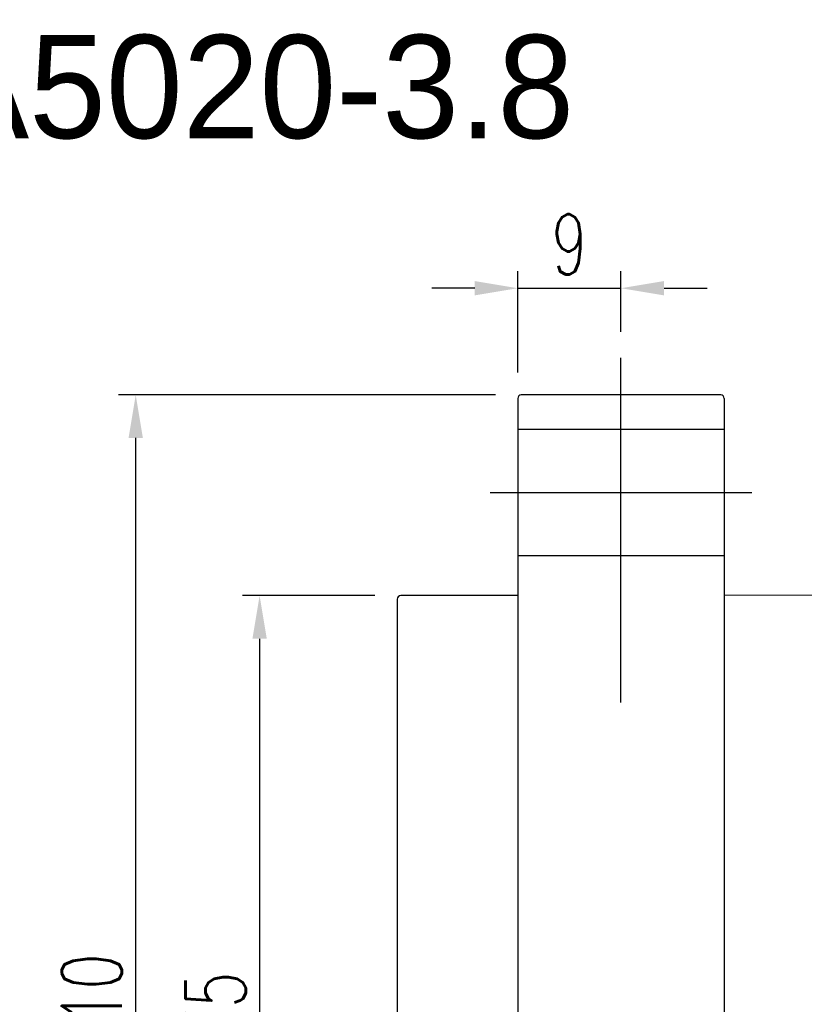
# Model space of a CAD drawing. Extents: x -345 to 906, y -14 to 705.
# Tile 3 of 47: x -211 to -143, y 71 to 157. Entities that reach past the tile are written whole.
import ezdxf
from ezdxf.enums import TextEntityAlignment as Align
from ezdxf.lldxf.tags import DXFTag

# ---------------------------------------------------------------- set-up
doc = ezdxf.new("R2010")
doc.units = 0
doc.header["$LTSCALE"] = 2
doc.header["$MEASUREMENT"] = 0
for name, color, linetype in [('CHA', 7, 'Continuous'), ('CL', 1, 'CENTER'), ('HID', 2, 'DASHED'), ('OUT', 3, 'Continuous')]:
    doc.layers.add(name, color=color, linetype=linetype)
doc.styles.add('DIM-7', font='SIMPLEX.shx', dxfattribs={"width": 0.7, "bigfont": 'chineset.shx'})
doc.styles.add('T', font='txt')
tags = doc.linetypes.add('CENTER', pattern=[2, 1.25, -0.25, 0.25, -0.25]).pattern_tags.tags
tags[10:11] = [DXFTag(74, 4), DXFTag(75, 0), DXFTag(340, '0'), DXFTag(46, 0.0), DXFTag(50, 0.0), DXFTag(44, 0.0), DXFTag(45, 0.0)]
tags[8:9] = [DXFTag(74, 4), DXFTag(75, 0), DXFTag(340, '0'), DXFTag(46, 0.0), DXFTag(50, 0.0), DXFTag(44, 0.0), DXFTag(45, 0.0)]
tags[6:7] = [DXFTag(74, 4), DXFTag(75, 0), DXFTag(340, '0'), DXFTag(46, 0.0), DXFTag(50, 0.0), DXFTag(44, 0.0), DXFTag(45, 0.0)]
tags[4:5] = [DXFTag(74, 4), DXFTag(75, 0), DXFTag(340, '0'), DXFTag(46, 0.0), DXFTag(50, 0.0), DXFTag(44, 0.0), DXFTag(45, 0.0)]
tags = doc.linetypes.add('DASHED', pattern=[0.75, 0.5, -0.25]).pattern_tags.tags
tags[6:7] = [DXFTag(74, 4), DXFTag(75, 0), DXFTag(340, '0'), DXFTag(46, 0.0), DXFTag(50, 0.0), DXFTag(44, 0.0), DXFTag(45, 0.0)]
tags[4:5] = [DXFTag(74, 4), DXFTag(75, 0), DXFTag(340, '0'), DXFTag(46, 0.0), DXFTag(50, 0.0), DXFTag(44, 0.0), DXFTag(45, 0.0)]
doc.dimstyles.new('CNS', dxfattribs={"dimtxt": 3.5, "dimasz": 2.5, "dimexe": 1, "dimexo": 1.5, "dimgap": 0.09, "dimtad": 0, "dimdsep": 46, "dimtxsty": 'DIM-7', "dimcen": 0.09, "dimclrd": 1, "dimclre": 1, "dimclrt": 4, "dimadec": 0, "dimazin": 0, "dimtfac": 1, "dimtix": 1, "dimtmove": 2, "dimatfit": 3, "dimfxl": 1, "dimtvp": 0.971429, "dimtolj": 1, "dimarcsym": 0})

# ---------------------------------------------------------------- blocks, each defined once
blk = doc.blocks.new('*D5')
at = {"layer": 'CHA', "lineweight": -2, "transparency": 16777216}
for p, q in [((-180.278, 106.643), (-191.829, 106.643)), ((-190.329, 102.893), (-190.329, 35.393)), ((-180.278, 31.643), (-191.829, 31.643))]:
    blk.add_line(p, q, dxfattribs=at)
at = {"layer": 'CHA', "transparency": 16777216}
for points in [[(-190.954, 102.893), (-189.704, 102.893), (-190.329, 106.643)], [(-190.954, 35.393), (-189.704, 35.393), (-190.329, 31.643)]]:
    blk.add_solid(points, dxfattribs=at)
at = {"layer": 'DEFPOINTS', "color": 0, "transparency": 16777216}
for p in [(-178.028, 106.643), (-190.329, 31.643), (-178.028, 31.643)]:
    blk.add_point(p, dxfattribs=at)
at = {"layer": 'CHA', "transparency": 16777216, "insert": (-194.154, 69.143), "char_height": 5.25, "attachment_point": 5, "rotation": 90, "style": 'DIM-7'}
blk.add_mtext('\\A1;%%C75', dxfattribs=at)
blk = doc.blocks.new('*D15')
at = {"layer": 'CHA', "lineweight": -2, "transparency": 16777216}
for p, q in [((-169.778, 124.143), (-202.626, 124.143)), ((-201.126, 17.893), (-201.126, 120.393)), ((-169.778, 14.143), (-202.626, 14.143))]:
    blk.add_line(p, q, dxfattribs=at)
at = {"layer": 'CHA', "transparency": 16777216}
for points in [[(-201.751, 120.393), (-200.501, 120.393), (-201.126, 124.143)], [(-201.751, 17.893), (-200.501, 17.893), (-201.126, 14.143)]]:
    blk.add_solid(points, dxfattribs=at)
at = {"layer": 'DEFPOINTS', "color": 0, "transparency": 16777216}
for p in [(-201.126, 124.143), (-167.528, 124.143), (-167.528, 14.143)]:
    blk.add_point(p, dxfattribs=at)
at = {"layer": 'CHA', "transparency": 16777216, "insert": (-204.951, 69.143), "char_height": 5.25, "attachment_point": 5, "rotation": 90, "style": 'DIM-7'}
blk.add_mtext('\\A1;%%C110', dxfattribs=at)
blk = doc.blocks.new('*D18')
at = {"layer": 'CHA', "lineweight": -2, "transparency": 16777216}
for p, q in [((-167.828, 126.093), (-167.828, 134.945)), ((-158.828, 129.633), (-158.828, 134.945)), ((-171.578, 133.445), (-175.328, 133.445)), ((-167.828, 133.445), (-158.828, 133.445)), ((-155.078, 133.445), (-151.328, 133.445))]:
    blk.add_line(p, q, dxfattribs=at)
at = {"layer": 'CHA', "transparency": 16777216}
for points in [[(-171.578, 134.07), (-171.578, 132.82), (-167.828, 133.445)], [(-155.078, 134.07), (-155.078, 132.82), (-158.828, 133.445)]]:
    blk.add_solid(points, dxfattribs=at)
at = {"layer": 'DEFPOINTS', "color": 0, "transparency": 16777216}
for p in [(-158.828, 133.445), (-158.828, 127.383), (-167.828, 123.843)]:
    blk.add_point(p, dxfattribs=at)
at = {"layer": 'CHA', "transparency": 16777216, "insert": (-163.328, 137.27), "char_height": 5.25, "attachment_point": 5, "style": 'DIM-7'}
blk.add_mtext('\\A1;9', dxfattribs=at)

msp = doc.modelspace()

# ---------------------------------------------------------------- linework, layer by layer
at = {"layer": 'CL', "color": 0, "ltscale": 3}
for p, q in [((-158.828, 97.322), (-158.828, 127.383)), ((-170.241, 115.643), (-147.416, 115.643))]:
    msp.add_line(p, q, dxfattribs=at)
at = {"layer": 'HID', "color": 0, "ltscale": 2.154286}
for p, q in [((-149.828, 121.143), (-167.828, 121.143)), ((-167.828, 110.143), (-149.828, 110.143))]:
    msp.add_line(p, q, dxfattribs=at)
at = {"layer": 'OUT', "color": 0}
for p, q in [((-167.828, 123.843), (-167.828, 14.443)), ((-150.128, 124.143), (-167.528, 124.143)), ((-149.828, 123.843), (-149.828, 14.443)), ((-167.828, 106.643), (-178.028, 106.643)), ((-81.335, 107.087), (-149.828, 106.643)), ((-178.328, 106.343), (-178.328, 31.943))]:
    msp.add_line(p, q, dxfattribs=at)
for centre, start, end in [((-167.528, 123.843), 90, 180), ((-150.128, 123.843), 0, 90), ((-178.028, 106.343), 90, 180)]:
    msp.add_arc(centre, 0.3, start, end, dxfattribs=at)

# ---------------------------------------------------------------- texts
at = {"layer": 'CHA', "color": 0, "style": 'T'}
msp.add_text('SFA5020-3.8', height=9, dxfattribs=at).set_placement((-198.365, 151.028), align=Align.MIDDLE)

# ---------------------------------------------------------------- dimensions: what is measured, and where the dimension line sits
at = {"layer": 'CHA', "color": 0}
dim = msp.add_linear_dim(base=(-158.828, 133.445), p1=(-167.828, 123.843), p2=(-158.828, 127.383), dimstyle='CNS', override={"dimscale": 1.5, "dimgap": 0.8, "dimtad": 1, "dimclrd": 256, "dimclre": 256, "dimclrt": 256, "dimtix": 0, "dimtmove": 0}, dxfattribs=at)
dim.commit()
dim.dimension.update_dxf_attribs({"geometry": '*D18', "text_midpoint": (-163.328, 137.27)})
for base, p1, p2, picture, middle in [((-201.126, 124.143), (-167.528, 14.143), (-167.528, 124.143), '*D15', (-204.951, 69.143)), ((-190.329, 31.643), (-178.028, 106.643), (-178.028, 31.643), '*D5', (-194.154, 69.143))]:
    dim = msp.add_linear_dim(base=base, p1=p1, p2=p2, angle=90, text='%%C<>', dimstyle='CNS', override={"dimscale": 1.5, "dimgap": 0.8, "dimtad": 1, "dimclrd": 256, "dimclre": 256, "dimclrt": 256, "dimtix": 0, "dimtmove": 0}, dxfattribs=at)
    dim.commit()
    dim.dimension.update_dxf_attribs({"geometry": picture, "text_midpoint": middle})

doc.saveas('drawing.dxf')
